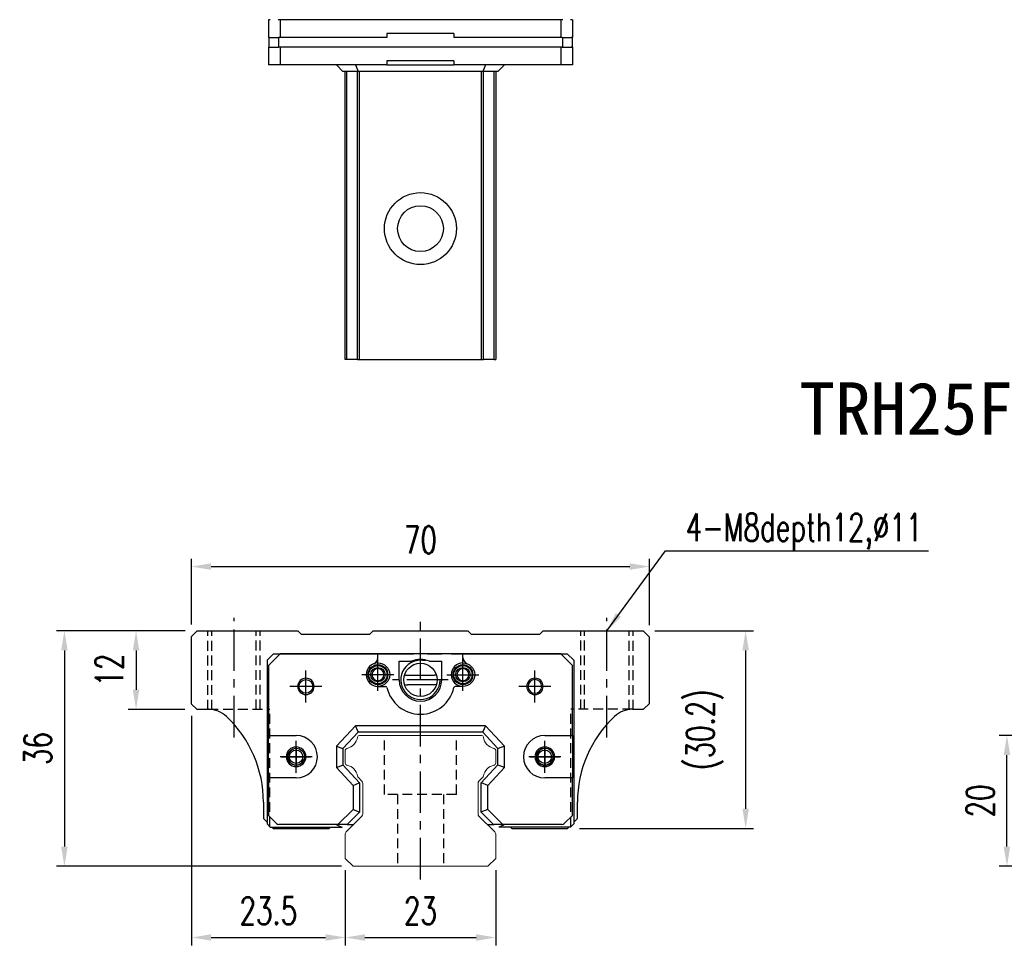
# Model space of a CAD drawing. Header units: millimetres. Extents: x 369 to 729, y 90 to 388.
# Tile 1 of 3: x 369 to 519, y 98 to 240. Entities that reach past the tile are written whole.
import ezdxf
from ezdxf.enums import TextEntityAlignment as Align

# ---------------------------------------------------------------- set-up
doc = ezdxf.new("R2010")
doc.units = ezdxf.units.MM
doc.header["$PDSIZE"] = -1
doc.linetypes.add('CENTER', pattern=[10.16, 6.35, -1.27, 1.27, -1.27])
doc.linetypes.add('DASHED', pattern=[0.75, 0.5, -0.25])
for name, color, linetype in [('2', 7, 'Continuous'), ('CHA', 2, 'Continuous'), ('CL', 1, 'CENTER'), ('DIM', 4, 'Continuous'), ('HID', 2, 'DASHED'), ('OUT', 3, 'Continuous'), ('中心線', 1, 'CENTER')]:
    doc.layers.add(name, color=color, linetype=linetype)
doc.styles.add('DIM-7', font='SIMPLEX.shx', dxfattribs={"width": 0.7, "bigfont": 'chineset.shx'})
doc.styles.add('T', font='kaiu.ttf')
doc.dimstyles.new('CNS', dxfattribs={"dimtxt": 3.5, "dimasz": 2.5, "dimexe": 1, "dimexo": 1.5, "dimgap": 0.09, "dimtad": 0, "dimdsep": 46, "dimtxsty": 'DIM-7', "dimcen": 0.09, "dimclrd": 1, "dimclre": 1, "dimclrt": 4, "dimadec": 0, "dimazin": 0, "dimtfac": 1, "dimtix": 1, "dimtmove": 2, "dimatfit": 3, "dimfxl": 1, "dimtvp": 0.971429, "dimtolj": 1, "dimarcsym": 0})

# ---------------------------------------------------------------- blocks, each defined once
blk = doc.blocks.new('*D4')
at = {"layer": 'DEFPOINTS', "color": 0}
for p in [(519.49, 130.45), (533, 130.45), (533, 110.45)]:
    blk.add_point(p, dxfattribs=at)
at = {"layer": 'DIM', "color": 7, "lineweight": -2}
for p, q in [((531.2, 130.45), (518.29, 130.45)), ((519.49, 113.45), (519.49, 127.45)), ((531.2, 110.45), (518.29, 110.45))]:
    blk.add_line(p, q, dxfattribs=at)
at = {"layer": 'DIM', "color": 7}
for points in [[(518.99, 127.45), (519.99, 127.45), (519.49, 130.45)], [(518.99, 113.45), (519.99, 113.45), (519.49, 110.45)]]:
    blk.add_solid(points, dxfattribs=at)
at = {"layer": 'DIM', "color": 7, "insert": (515.41, 120.45), "char_height": 4.2, "attachment_point": 5, "rotation": 90, "style": 'DIM-7'}
blk.add_mtext('\\A1;20', dxfattribs=at)
blk = doc.blocks.new('*D74')
at = {"layer": 'DEFPOINTS', "color": 0}
for p in [(464.82, 156.28), (394.82, 145.6), (464.82, 145.5)]:
    blk.add_point(p, dxfattribs=at)
at = {"layer": 'DIM', "color": 7, "lineweight": -2}
for p, q in [((394.82, 147.4), (394.82, 157.48)), ((464.82, 147.3), (464.82, 157.48)), ((397.82, 156.28), (461.82, 156.28))]:
    blk.add_line(p, q, dxfattribs=at)
at = {"layer": 'DIM', "color": 7}
for points in [[(397.82, 156.78), (397.82, 155.78), (394.82, 156.28)], [(461.82, 156.78), (461.82, 155.78), (464.82, 156.28)]]:
    blk.add_solid(points, dxfattribs=at)
at = {"layer": 'DIM', "color": 7, "insert": (429.82, 160.36), "char_height": 4.2, "attachment_point": 5, "style": 'DIM-7'}
blk.add_mtext('\\A1;70', dxfattribs=at)
blk = doc.blocks.new('*D76')
at = {"layer": 'DEFPOINTS', "color": 0}
for p in [(463.87, 146.45), (452.32, 116.25), (479.54, 116.25)]:
    blk.add_point(p, dxfattribs=at)
at = {"layer": 'DIM', "color": 7, "lineweight": -2}
for p, q in [((465.67, 146.45), (480.74, 146.45)), ((479.54, 143.45), (479.54, 119.25)), ((454.12, 116.25), (480.74, 116.25))]:
    blk.add_line(p, q, dxfattribs=at)
at = {"layer": 'DIM', "color": 7}
for points in [[(479.04, 143.45), (480.04, 143.45), (479.54, 146.45)], [(479.04, 119.25), (480.04, 119.25), (479.54, 116.25)]]:
    blk.add_solid(points, dxfattribs=at)
at = {"layer": 'DIM', "color": 7, "insert": (473.32, 131.35), "char_height": 4.2, "attachment_point": 5, "rotation": 90, "style": 'DIM-7'}
blk.add_mtext('\\A1;(30.2)', dxfattribs=at)
blk = doc.blocks.new('*D77')
at = {"layer": 'DEFPOINTS', "color": 0}
for p in [(394.82, 135.25), (418.32, 111.65), (418.32, 99.56)]:
    blk.add_point(p, dxfattribs=at)
at = {"layer": 'DIM', "color": 7, "lineweight": -2}
for p, q in [((394.82, 133.45), (394.82, 98.36)), ((418.32, 109.85), (418.32, 98.36)), ((397.82, 99.56), (415.32, 99.56))]:
    blk.add_line(p, q, dxfattribs=at)
at = {"layer": 'DIM', "color": 7}
for points in [[(397.82, 100.06), (397.82, 99.06), (394.82, 99.56)], [(415.32, 100.06), (415.32, 99.06), (418.32, 99.56)]]:
    blk.add_solid(points, dxfattribs=at)
at = {"layer": 'DIM', "color": 7, "insert": (406.57, 103.64), "char_height": 4.2, "attachment_point": 5, "style": 'DIM-7'}
blk.add_mtext('\\A1;23.5', dxfattribs=at)
blk = doc.blocks.new('*D78')
at = {"layer": 'DEFPOINTS', "color": 0}
for p in [(418.32, 111.65), (441.32, 111.65), (441.32, 99.56)]:
    blk.add_point(p, dxfattribs=at)
at = {"layer": 'DIM', "color": 7, "lineweight": -2}
for p, q in [((418.32, 109.85), (418.32, 98.36)), ((441.32, 109.85), (441.32, 98.36)), ((421.32, 99.56), (438.32, 99.56))]:
    blk.add_line(p, q, dxfattribs=at)
at = {"layer": 'DIM', "color": 7}
for points in [[(421.32, 100.06), (421.32, 99.06), (418.32, 99.56)], [(438.32, 100.06), (438.32, 99.06), (441.32, 99.56)]]:
    blk.add_solid(points, dxfattribs=at)
at = {"layer": 'DIM', "color": 7, "insert": (429.82, 103.64), "char_height": 4.2, "attachment_point": 5, "style": 'DIM-7'}
blk.add_mtext('\\A1;23', dxfattribs=at)
blk = doc.blocks.new('*D79')
at = {"layer": 'DEFPOINTS', "color": 0}
for p in [(395.67, 146.45), (386.34, 134.45), (395.62, 134.45)]:
    blk.add_point(p, dxfattribs=at)
at = {"layer": 'DIM', "color": 7, "lineweight": -2}
for p, q in [((393.87, 146.45), (385.14, 146.45)), ((386.34, 143.45), (386.34, 137.45)), ((393.82, 134.45), (385.14, 134.45))]:
    blk.add_line(p, q, dxfattribs=at)
at = {"layer": 'DIM', "color": 7}
for points in [[(385.84, 143.45), (386.84, 143.45), (386.34, 146.45)], [(385.84, 137.45), (386.84, 137.45), (386.34, 134.45)]]:
    blk.add_solid(points, dxfattribs=at)
at = {"layer": 'DIM', "color": 7, "insert": (382.26, 140.45), "char_height": 4.2, "attachment_point": 5, "rotation": 90, "style": 'DIM-7'}
blk.add_mtext('\\A1;12', dxfattribs=at)
blk = doc.blocks.new('*D80')
at = {"layer": 'DEFPOINTS', "color": 0}
for p in [(395.67, 146.45), (375.39, 110.45), (419.53, 110.45)]:
    blk.add_point(p, dxfattribs=at)
at = {"layer": 'DIM', "color": 7, "lineweight": -2}
for p, q in [((393.87, 146.45), (374.19, 146.45)), ((375.39, 143.45), (375.39, 113.45)), ((417.73, 110.45), (374.19, 110.45))]:
    blk.add_line(p, q, dxfattribs=at)
at = {"layer": 'DIM', "color": 7}
for points in [[(374.89, 143.45), (375.89, 143.45), (375.39, 146.45)], [(374.89, 113.45), (375.89, 113.45), (375.39, 110.45)]]:
    blk.add_solid(points, dxfattribs=at)
at = {"layer": 'DIM', "color": 7, "insert": (371.31, 128.45), "char_height": 4.2, "attachment_point": 5, "rotation": 90, "style": 'DIM-7'}
blk.add_mtext('\\A1;36', dxfattribs=at)

msp = doc.modelspace()

# ---------------------------------------------------------------- linework, layer by layer
at = {"color": 7, "linetype": 'Continuous', "lineweight": 25}
for p, q in [((406.593, 239.912), (406.593, 237.212)), ((406.868, 239.912), (406.593, 239.912)), ((408.074, 239.912), (408.068, 239.912)), ((408.376, 239.912), (408.074, 239.912)), ((408.376, 239.912), (408.376, 237.212)), ((451.261, 239.912), (408.376, 239.912)), ((451.261, 239.912), (451.261, 237.212)), ((451.562, 239.912), (451.261, 239.912)), ((451.568, 239.912), (451.562, 239.912)), ((453.043, 239.912), (452.768, 239.912)), ((453.043, 239.912), (453.043, 237.212)), ((406.765, 237.212), (406.593, 237.212)), ((406.618, 237.212), (406.618, 235.712)), ((406.618, 237.212), (408.118, 237.212)), ((408.118, 237.212), (408.118, 235.712)), ((408.118, 237.212), (408.124, 237.212)), ((408.376, 237.212), (408.124, 237.212)), ((424.697, 237.212), (408.376, 237.212)), ((424.697, 237.812), (424.697, 237.212)), ((434.939, 237.812), (424.697, 237.812)), ((434.939, 237.812), (434.939, 237.212)), ((451.261, 237.212), (434.939, 237.212)), ((451.512, 237.212), (451.261, 237.212)), ((451.512, 237.212), (451.518, 237.212)), ((451.518, 237.212), (451.518, 235.712)), ((451.518, 237.212), (453.018, 237.212)), ((453.043, 237.212), (452.872, 237.212)), ((453.018, 237.212), (453.018, 235.712)), ((406.593, 235.712), (406.593, 233.012)), ((406.765, 235.712), (406.593, 235.712)), ((406.618, 235.712), (408.118, 235.712)), ((408.118, 235.712), (408.124, 235.712)), ((408.376, 235.712), (408.124, 235.712)), ((408.376, 235.712), (408.376, 233.012)), ((451.261, 235.712), (408.376, 235.712)), ((451.261, 235.712), (451.261, 233.012)), ((451.512, 235.712), (451.261, 235.712)), ((451.512, 235.712), (451.518, 235.712)), ((451.518, 235.712), (453.018, 235.712)), ((453.043, 235.712), (452.872, 235.712)), ((453.043, 235.712), (453.043, 233.012)), ((424.697, 233.612), (424.697, 233.012)), ((434.939, 233.612), (424.697, 233.612)), ((434.939, 233.612), (434.939, 233.012)), ((408.376, 233.012), (406.593, 233.012)), ((424.697, 233.012), (408.376, 233.012)), ((416.968, 233.012), (417.968, 232.012)), ((420.303, 232.012), (417.968, 232.012)), ((418.32, 187.962), (418.32, 232.012)), ((418.563, 187.962), (418.563, 232.012)), ((419.869, 233.012), (420.303, 232.012)), ((420.2, 187.962), (420.2, 232.012)), ((439.333, 232.012), (420.303, 232.012)), ((420.496, 187.962), (420.496, 232.012)), ((424.697, 233.012), (434.939, 233.012)), ((451.261, 233.012), (434.939, 233.012)), ((439.143, 187.962), (439.143, 232.012)), ((439.768, 233.012), (439.333, 232.012)), ((441.668, 232.012), (439.333, 232.012)), ((439.44, 187.962), (439.44, 232.012)), ((441.076, 187.962), (441.076, 232.012)), ((441.32, 232.012), (441.32, 187.962)), ((442.668, 233.012), (441.668, 232.012)), ((453.043, 233.012), (451.261, 233.012)), ((420.2, 187.962), (420.496, 187.962)), ((420.496, 187.962), (439.143, 187.962)), ((439.143, 187.962), (439.44, 187.962))]:
    msp.add_line(p, q, dxfattribs=at)
for radius in [5.5, 3.5]:
    msp.add_circle((429.82, 207.962), radius, dxfattribs=at)
for points, knots in [([(418.563, 187.962), (418.502, 187.962), (418.437, 187.962), (418.346, 187.962), (418.322, 187.962), (418.32, 187.962)], [0, 0, 0, 0, 0.5, 0.5, 1, 1, 1, 1]), ([(420.2, 187.962), (420.178, 187.962), (420.138, 187.962), (420.001, 187.962), (419.904, 187.962), (419.638, 187.962), (419.467, 187.962), (419.057, 187.962), (418.818, 187.962), (418.563, 187.962)], [0, 0, 0, 0, 0.25, 0.25, 0.5, 0.5, 0.75, 0.75, 1, 1, 1, 1]), ([(441.076, 187.962), (440.822, 187.962), (440.582, 187.962), (440.172, 187.962), (440.002, 187.962), (439.735, 187.962), (439.638, 187.962), (439.502, 187.962), (439.462, 187.962), (439.44, 187.962)], [0, 0, 0, 0, 0.25, 0.25, 0.5, 0.5, 0.75, 0.75, 1, 1, 1, 1]), ([(441.076, 187.962), (441.143, 187.962), (441.204, 187.962), (441.292, 187.962), (441.318, 187.962), (441.32, 187.962)], [0, 0, 0, 0, 0.5, 0.5, 1, 1, 1, 1])]:
    msp.add_open_spline(points, degree=3, knots=knots, dxfattribs=at)
at = {"layer": '2', "color": 7, "linetype": 'Continuous'}
for p, q in [((407.368, 142.952), (406.368, 141.952)), ((406.368, 141.952), (406.368, 116.952)), ((408.376, 142.952), (406.593, 141.178)), ((407.368, 142.952), (428.746, 142.952)), ((451.261, 142.952), (408.376, 142.952)), ((423.318, 142.368), (423.318, 142.952)), ((426.568, 138.952), (426.568, 141.802)), ((426.568, 141.802), (428.454, 141.802)), ((429.818, 142.952), (429.818, 142.952)), ((430.89, 142.952), (433.108, 142.952)), ((431.182, 141.802), (433.068, 141.802)), ((433.068, 138.952), (433.068, 141.802)), ((434.544, 142.952), (452.268, 142.952)), ((436.318, 142.368), (436.318, 142.952)), ((453.043, 141.178), (451.261, 142.952)), ((452.268, 142.952), (453.268, 141.952)), ((453.268, 141.952), (453.268, 116.952)), ((406.593, 141.178), (406.593, 130.452)), ((453.043, 130.452), (453.043, 141.178)), ((427.685, 139.689), (431.951, 139.689)), ((423.318, 137.952), (424.502, 137.952)), ((431.785, 138.216), (427.851, 138.216)), ((436.318, 137.952), (435.134, 137.952)), ((419.869, 131.952), (416.968, 128.842)), ((420.282, 131.002), (419.869, 131.952)), ((439.768, 131.952), (419.869, 131.952)), ((420.303, 130.952), (420.282, 131.002)), ((439.333, 130.952), (439.355, 131.002)), ((439.768, 131.952), (439.355, 131.002)), ((442.668, 128.842), (439.768, 131.952)), ((406.593, 130.452), (410.807, 130.452)), ((406.593, 123.952), (406.593, 130.452)), ((420.303, 130.952), (417.968, 128.448)), ((439.333, 130.952), (420.303, 130.952)), ((441.668, 128.448), (439.333, 130.952)), ((448.83, 130.452), (453.043, 130.452)), ((453.043, 130.452), (453.043, 123.952)), ((416.968, 128.842), (416.968, 125.562)), ((416.968, 128.842), (417.918, 128.468)), ((417.968, 128.448), (417.918, 128.468)), ((417.968, 128.448), (417.968, 125.956)), ((441.668, 128.448), (441.718, 128.468)), ((441.668, 125.956), (441.668, 128.448)), ((442.668, 128.842), (441.718, 128.468)), ((442.668, 125.562), (442.668, 128.842)), ((416.968, 125.562), (417.918, 125.936)), ((416.968, 125.562), (419.518, 122.827)), ((417.968, 125.956), (417.918, 125.936)), ((417.968, 125.956), (420.518, 123.221)), ((439.118, 123.221), (441.668, 125.956)), ((440.118, 122.827), (442.668, 125.562)), ((441.668, 125.956), (441.718, 125.936)), ((442.668, 125.562), (441.718, 125.936)), ((406.593, 123.952), (406.593, 118.227)), ((410.807, 123.952), (406.593, 123.952)), ((453.043, 123.952), (448.83, 123.952)), ((453.043, 118.227), (453.043, 123.952)), ((419.518, 122.827), (420.468, 123.202)), ((419.518, 122.827), (419.518, 119.157)), ((420.518, 123.221), (420.468, 123.202)), ((420.518, 123.221), (420.518, 118.742)), ((439.118, 123.221), (439.168, 123.202)), ((439.118, 118.742), (439.118, 123.221)), ((440.118, 122.827), (439.168, 123.202)), ((440.118, 119.157), (440.118, 122.827)), ((419.518, 119.157), (417.214, 116.852)), ((419.518, 119.157), (420.468, 118.763)), ((440.118, 119.157), (439.168, 118.763)), ((442.422, 116.852), (440.118, 119.157)), ((406.593, 118.227), (407.822, 116.999)), ((420.518, 118.742), (418.628, 116.852)), ((420.518, 118.742), (420.468, 118.763)), ((439.118, 118.742), (439.168, 118.763)), ((441.008, 116.852), (439.118, 118.742)), ((451.815, 116.999), (453.043, 118.227)), ((406.868, 116.452), (406.368, 116.952)), ((406.868, 116.452), (417.846, 116.452)), ((417.214, 116.852), (408.175, 116.852)), ((417.007, 116.852), (417.109, 116.75)), ((417.109, 116.75), (417.846, 116.452)), ((418.558, 116.852), (417.214, 116.852)), ((418.628, 116.852), (418.558, 116.852)), ((418.628, 116.852), (419.343, 116.852)), ((419.343, 116.852), (419.62, 116.852)), ((440.019, 116.852), (440.308, 116.852)), ((440.308, 116.852), (441.008, 116.852)), ((441.008, 116.852), (441.079, 116.852)), ((442.422, 116.852), (441.079, 116.852)), ((442.527, 116.75), (441.79, 116.452)), ((452.768, 116.452), (441.79, 116.452)), ((451.461, 116.852), (442.422, 116.852)), ((442.63, 116.852), (442.527, 116.75)), ((452.768, 116.452), (453.268, 116.952))]:
    msp.add_line(p, q, dxfattribs=at)
at = {"layer": '2', "color": 7, "linetype": 'DASHED'}
for p, q in [((448.83, 128.502), (448.83, 128.502)), ((448.83, 125.902), (448.83, 125.902))]:
    msp.add_line(p, q, dxfattribs=at)
at = {"layer": '2', "color": 7, "linetype": 'Continuous'}
msp.add_circle((429.818, 138.952), 2.54, dxfattribs=at)
for centre, radius, start, end in [((423.318, 139.752), 1.8, 90, 270), ((422.318, 142.368), 1, 290.92483, 0), ((429.818, 138.952), 3, 75, 359.21231), ((429.818, 138.852), 3.25, 65.18837, 114.81163), ((436.318, 139.752), 1.8, 90, 270), ((437.318, 142.368), 1, 180, 249.07517), ((423.318, 139.752), 0.918, 90, 270), ((423.318, 139.752), 0.918, 270, 90), ((436.318, 139.752), 0.918, 90, 270), ((436.318, 139.752), 0.918, 270, 90), ((412.318, 137.952), 1.25, 90, 270), ((412.318, 137.952), 1.25, 270, 90), ((429.818, 138.952), 3.25, 180, 360), ((427.685, 142.189), 2.5, 263.27823, 270), ((447.318, 137.952), 1.25, 90, 270), ((447.318, 137.952), 1.05, 90, 270), ((447.318, 137.952), 1.25, 270, 90), ((447.318, 137.952), 1.05, 270, 90), ((424.502, 137.752), 0.2, 12.71981, 90), ((429.818, 138.952), 5.25, 192.71981, 347.28019), ((435.134, 137.752), 0.2, 90, 167.28019), ((410.807, 127.202), 3.25, 270, 90), ((448.83, 127.202), 3.25, 90, 270), ((410.807, 127.202), 1.5, 90, 270), ((410.807, 127.202), 1.5, 270, 90), ((448.83, 127.202), 1.5, 90, 270), ((448.83, 127.202), 1.3, 90, 270), ((448.83, 127.202), 1.5, 270, 90), ((448.83, 127.202), 1.3, 270, 90), ((408.175, 117.352), 0.5, 225, 270), ((451.461, 117.352), 0.5, 270, 315)]:
    msp.add_arc(centre, radius, start, end, dxfattribs=at)
at = {"layer": '2', "color": 7, "linetype": 'Continuous', "extrusion": (0, 0, -1)}
for centre, radius, start, end in [((-423.318, 139.752), 1.8, 90, 270), ((-436.318, 139.752), 1.8, 90, 270), ((-423.318, 139.752), 1.515, 270, 90), ((-423.318, 139.752), 1.4, 270, 90), ((-423.318, 139.752), 1.1, 270, 90), ((-423.318, 139.752), 1.515, 90, 270), ((-423.318, 139.752), 1.4, 90, 270), ((-423.318, 139.752), 1.1, 90, 270), ((-436.318, 139.752), 1.515, 270, 90), ((-436.318, 139.752), 1.4, 270, 90), ((-436.318, 139.752), 1.1, 270, 90), ((-436.318, 139.752), 1.515, 90, 270), ((-436.318, 139.752), 1.4, 90, 270), ((-436.318, 139.752), 1.1, 90, 270), ((-412.318, 137.952), 1.05, 270, 90), ((-412.318, 137.952), 1.05, 90, 270), ((-431.785, 142.216), 4, 263.22219, 270), ((-410.807, 127.202), 1.3, 270, 90), ((-410.807, 127.202), 1.3, 90, 270)]:
    msp.add_arc(centre, radius, start, end, dxfattribs=at)
at = {"layer": '2', "color": 7, "linetype": 'Continuous'}
for points in [[(432.244, 139.706), (432.147, 139.695), (432.049, 139.689), (431.951, 139.689)], [(427.379, 138.244), (427.536, 138.225), (427.693, 138.216), (427.851, 138.216)]]:
    msp.add_open_spline(points, degree=3, dxfattribs=at)
at = {"layer": 'CL', "color": 7}
for p, q in [((401.318, 130.16), (401.318, 148.452)), ((429.818, 108.452), (429.818, 148.452)), ((458.318, 130.156), (458.318, 148.452)), ((423.318, 137.302), (423.318, 142.202)), ((436.318, 137.302), (436.318, 142.202)), ((412.318, 135.502), (412.318, 140.402)), ((447.318, 135.502), (447.318, 140.402)), ((425.768, 139.752), (420.868, 139.752)), ((434.068, 138.952), (425.568, 138.952)), ((433.868, 139.752), (438.768, 139.752)), ((414.768, 137.952), (409.868, 137.952)), ((449.768, 137.952), (444.868, 137.952)), ((410.807, 124.752), (410.807, 129.652)), ((448.83, 124.752), (448.83, 129.652)), ((413.257, 127.202), (408.357, 127.202)), ((451.28, 127.202), (446.38, 127.202))]:
    msp.add_line(p, q, dxfattribs=at)
at = {"layer": 'HID', "color": 0, "ltscale": 3}
for p, q in [((397.318, 134.419), (397.318, 146.452)), ((397.918, 134.419), (397.918, 146.452)), ((404.718, 134.452), (404.718, 146.452)), ((405.318, 134.452), (405.318, 146.452)), ((454.318, 134.452), (454.318, 146.452)), ((454.918, 134.452), (454.918, 146.452)), ((461.718, 134.419), (461.718, 146.452)), ((462.318, 134.419), (462.318, 146.452)), ((397.406, 134.452), (406.818, 134.452)), ((406.818, 116.502), (406.818, 134.452)), ((452.818, 116.502), (452.818, 134.452)), ((462.23, 134.452), (452.818, 134.452)), ((424.319, 121.452), (424.319, 130.452)), ((435.319, 121.452), (435.319, 130.452)), ((435.319, 121.452), (424.319, 121.452)), ((426.319, 121.452), (426.319, 110.452)), ((433.319, 121.452), (433.319, 110.452))]:
    msp.add_line(p, q, dxfattribs=at)
at = {"layer": 'OUT', "color": 7}
for p, q in [((395.67, 146.452), (394.82, 145.602)), ((395.67, 146.452), (411.07, 146.452)), ((411.62, 145.902), (411.07, 146.452)), ((422.57, 146.452), (422.02, 145.902)), ((422.57, 146.452), (437.07, 146.452)), ((437.62, 145.902), (437.07, 146.452)), ((448.57, 146.452), (448.02, 145.902)), ((448.57, 146.452), (463.87, 146.452)), ((464.82, 145.502), (463.87, 146.452)), ((394.82, 135.252), (394.82, 145.602)), ((422.02, 145.902), (411.62, 145.902)), ((448.02, 145.902), (437.62, 145.902)), ((464.82, 135.352), (464.82, 145.502)), ((394.82, 135.252), (395.62, 134.452)), ((395.62, 134.452), (397.409, 134.452)), ((462.23, 134.452), (463.92, 134.452)), ((463.92, 134.452), (464.82, 135.352)), ((405.82, 120.252), (405.82, 117.752)), ((453.82, 117.752), (453.82, 120.252)), ((405.82, 117.752), (406.368, 117.203)), ((453.268, 117.201), (453.82, 117.752)), ((407.119, 116.452), (407.32, 116.252)), ((407.32, 116.252), (415.85, 116.252)), ((415.85, 116.252), (416.05, 116.452)), ((443.589, 116.452), (443.79, 116.252)), ((443.79, 116.252), (452.32, 116.252)), ((452.32, 116.252), (452.52, 116.452))]:
    msp.add_line(p, q, dxfattribs=at)
at = {"layer": 'OUT', "color": 0, "linetype": 'Continuous', "lineweight": 15}
for p, q in [((420.496, 130.452), (439.143, 130.452)), ((418.319, 126.212), (418.319, 128.192)), ((441.32, 128.192), (441.32, 126.212)), ((420.873, 123.479), (420.279, 124.073)), ((439.36, 124.073), (438.766, 123.479)), ((421.02, 118.459), (421.02, 123.125)), ((438.62, 123.125), (438.62, 118.459)), ((418.466, 115.699), (420.873, 118.106)), ((438.766, 118.106), (441.173, 115.699)), ((418.32, 111.652), (418.32, 115.345)), ((441.32, 115.345), (441.32, 111.652)), ((419.534, 110.452), (418.32, 111.652)), ((441.32, 111.652), (440.105, 110.452)), ((440.12, 110.452), (419.534, 110.452))]:
    msp.add_line(p, q, dxfattribs=at)
at = {"layer": 'OUT', "color": 7}
for centre in [(410.81, 127.202), (448.83, 127.202)]:
    msp.add_circle(centre, 1.025, dxfattribs=at)
for centre, radius, start, end in [((397.409, 130.452), 4, 46.76677, 90), ((462.23, 130.452), 4, 90, 133.23323), ((387.82, 120.252), 18, 0, 46.76677), ((471.82, 120.252), 18, 133.23323, 180), ((410.81, 127.202), 1.25, 75, 345), ((448.83, 127.202), 1.25, 75, 345)]:
    msp.add_arc(centre, radius, start, end, dxfattribs=at)
at = {"layer": 'OUT', "color": 0, "linetype": 'Continuous', "lineweight": 15}
for centre, radius, start, end in [((418.177, 130.494), 2.044, 280.87121, 351.61737), ((420.496, 130.152), 0.3, 90, 171.61737), ((439.143, 130.152), 0.3, 8.38263, 90), ((441.462, 130.494), 2.044, 188.38263, 259.12879), ((418.619, 128.192), 0.3, 100.87121, 180.00001), ((441.02, 128.192), 0.3, 359.99999, 79.12879), ((418.619, 126.212), 0.3, 179.99999, 259.12866), ((418.177, 123.91), 2.044, 9.2089, 79.12866), ((441.462, 123.91), 2.044, 100.87134, 170.79109), ((441.02, 126.212), 0.3, 280.87134, 0.00001), ((420.491, 124.285), 0.3, 189.20891, 225), ((420.52, 123.125), 0.5, 0, 45), ((439.12, 123.125), 0.5, 135, 180.00001), ((439.148, 124.285), 0.3, 315, 350.79109), ((420.52, 118.459), 0.5, 315, 360), ((439.12, 118.459), 0.5, 179.99999, 225), ((418.82, 115.345), 0.5, 135, 180.00001), ((440.82, 115.345), 0.5, 360, 45)]:
    msp.add_arc(centre, radius, start, end, dxfattribs=at)
at = {"layer": '中心線', "color": 7, "ltscale": 1.5}
for p, q in [((410.81, 128.752), (410.81, 125.652)), ((448.83, 128.752), (448.83, 125.652)), ((408.56, 127.202), (413.06, 127.202)), ((446.58, 127.202), (451.08, 127.202))]:
    msp.add_line(p, q, dxfattribs=at)

# ---------------------------------------------------------------- texts
at = {"layer": 'CHA', "color": 7, "style": 'T'}
msp.add_text('TRH25FE-WZ', height=8, dxfattribs=at).set_placement((514.97, 180.392), align=Align.MIDDLE)
at = {"layer": 'DIM', "color": 0, "insert": (470.377, 158.789), "char_height": 4.2, "attachment_point": 7, "style": 'DIM-7'}
msp.add_mtext('\\A1;4-M8depth12,%%C11', dxfattribs=at)

# ---------------------------------------------------------------- dimensions: what is measured, and where the dimension line sits
at = {"layer": 'DIM', "color": 0}
for base, p1, p2, angle, picture, middle in [((464.82, 156.283), (394.82, 145.602), (464.82, 145.502), 180, '*D74', (429.82, 160.363)), ((375.386, 110.452), (395.67, 146.452), (419.534, 110.452), 90, '*D80', (371.306, 128.452)), ((386.338, 134.452), (395.67, 146.452), (395.62, 134.452), 90, '*D79', (382.258, 140.452)), ((418.32, 99.565), (394.82, 135.252), (418.32, 111.652), 180, '*D77', (406.57, 103.645)), ((519.488, 130.452), (532.999, 110.452), (532.999, 130.452), 90, '*D4', (515.408, 120.452)), ((441.32, 99.565), (418.32, 111.652), (441.32, 111.652), 180, '*D78', (429.82, 103.645))]:
    dim = msp.add_linear_dim(base=base, p1=p1, p2=p2, angle=angle, dimstyle='CNS', override={"dimscale": 1.2, "dimclrd": 7, "dimclre": 7, "dimclrt": 7}, dxfattribs=at)
    dim.commit()
    dim.dimension.update_dxf_attribs({"geometry": picture, "text_midpoint": middle})
dim = msp.add_linear_dim(base=(479.541, 116.252), p1=(463.87, 146.452), p2=(452.32, 116.252), angle=90, text='(<>)', dimstyle='CNS', override={"dimscale": 1.2, "dimclrd": 7, "dimclre": 7, "dimclrt": 7}, dxfattribs=at)
dim.commit()
dim.dimension.update_dxf_attribs({"geometry": '*D76', "text_midpoint": (473.324, 131.352)})

# ---------------------------------------------------------------- leaders
at = {"layer": 'DIM', "color": 0, "annotation_type": 0, "has_hookline": 1, "hookline_direction": 0, "text_width": 37.1}
msp.add_leader([(458.318, 146.452), (467.269, 158.681), (470.269, 158.681)], dimstyle='CNS', override={"dimscale": 1.2, "dimgap": 0.09, "dimtad": 1, "dimclrd": 7, "dimclre": 4}, dxfattribs=at)

doc.saveas('drawing.dxf')
